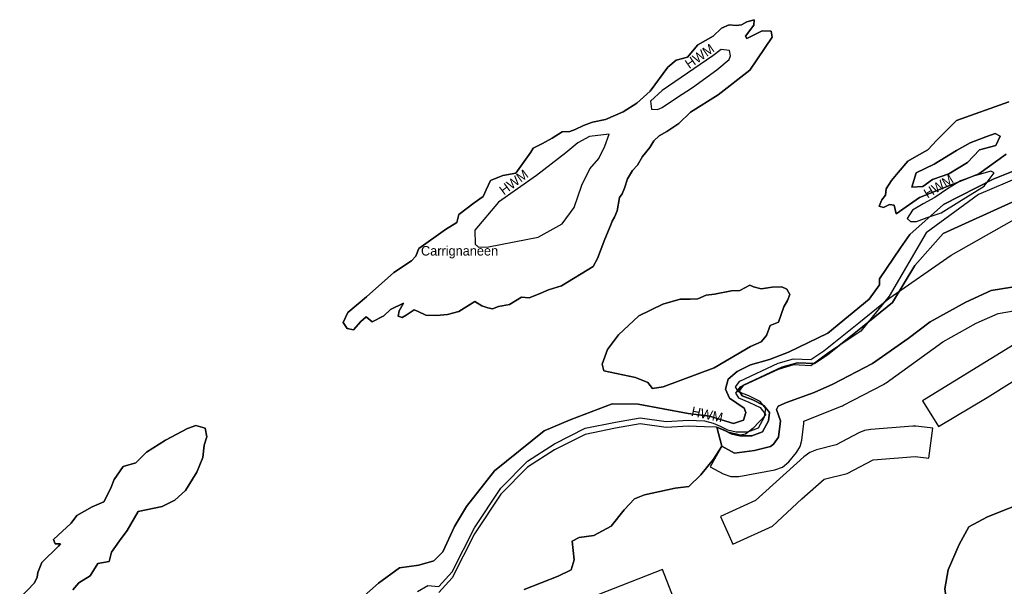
# Model space of a CAD drawing. Extents: x 463979 to 467979, y 555064 to 557157.
# Tile 3 of 82: x 464180 to 464472, y 555396 to 555564. Entities that reach past the tile are written whole.
import ezdxf

# ---------------------------------------------------------------- set-up
doc = ezdxf.new("R2010")
doc.units = 0
doc.header["$MEASUREMENT"] = 0
doc.layers.add('OS MAP', color=7, linetype='Continuous')

msp = doc.modelspace()

# ---------------------------------------------------------------- linework, layer by layer
at = {"layer": 'OS MAP'}
for points in [[(464276.78, 555472.65), (464278.7, 555472.27), (464280.83, 555474.7), (464282.41, 555476.08), (464284.15, 555474.66), (464287.66, 555476.36), (464289.61, 555478.27), (464293.47, 555480.14), (464292.22, 555477.89), (464291.86, 555476.32), (464293.08, 555475.95), (464294.31, 555476.64), (464296.6, 555478.18), (464297.82, 555477.65), (464300.08, 555476.57), (464303.22, 555476.53), (464306.55, 555476.84), (464309.88, 555477.68), (464314.63, 555480.6), (464316.72, 555479.35), (464318.46, 555478.81), (464319.85, 555478.44), (464321.6, 555479.12), (464324.9, 555479.73), (464328.42, 555481.96), (464330.69, 555481.76), (464333.5, 555482.78), (464336.49, 555484.14), (464340.35, 555485.32), (464349.68, 555490.98), (464350.93, 555493.42), (464353.1, 555499.16), (464354.89, 555503.33), (464355.31, 555504.45), (464356.04, 555505.62), (464356.78, 555507.56), (464357.47, 555511.43), (464358.29, 555512.57), (464358.94, 555514.28), (464359.83, 555517.05), (464361.38, 555519.49), (464362.84, 555521.04), (464364.28, 555523.63), (464366.51, 555526.3), (464367.66, 555528.24), (464369.25, 555529.76), (464371.55, 555531.06), (464375.08, 555533.4), (464378.5, 555536.82), (464386.76, 555541.91), (464396.11, 555549.26), (464402.74, 555559.06), (464402.41, 555560.82), (464399.78, 555560.85), (464395.21, 555558.63), (464394.87, 555559.33), (464397.36, 555562.62), (464397.38, 555564.2), (464395.27, 555563.52), (464393.69, 555562.67), (464392.11, 555562.51), (464390.02, 555562.71), (464387.73, 555561.69), (464385.26, 555559.27), (464380.68, 555556.7), (464377.67, 555553.06), (464374.34, 555552.23), (464371.87, 555550.16), (464366.54, 555543.05), (464362.65, 555539.43), (464358.6, 555536.85), (464353.33, 555534.64), (464349.48, 555533.81), (464346.84, 555532.79), (464344.38, 555531.6), (464342.8, 555531.09), (464340.53, 555530.94), (464337.54, 555529.06), (464334.72, 555527.52), (464331.91, 555526.15), (464331.2, 555524.93), (464326.75, 555518.69), (464322.9, 555518.04), (464319.21, 555516.51), (464317.96, 555513.73), (464317.06, 555511.81), (464314.41, 555509.92), (464309.83, 555506.48), (464309.28, 555504.04), (464305.93, 555501.98), (464298.04, 555496.36), (464297.17, 555494.06), (464295.89, 555492.7), (464290.61, 555489.27), (464282.48, 555482.02), (464277.01, 555477.36), (464275.58, 555474.41), (464276.78, 555472.65)], [(464276.78, 555472.65), (464275.58, 555474.41), (464277.01, 555477.36), (464282.48, 555482.02), (464290.61, 555489.27), (464295.89, 555492.7), (464297.17, 555494.06), (464298.04, 555496.36), (464305.93, 555501.98), (464309.28, 555504.04), (464309.83, 555506.48), (464314.41, 555509.92), (464317.06, 555511.81), (464317.96, 555513.73), (464319.21, 555516.51), (464322.9, 555518.04), (464326.75, 555518.69), (464331.2, 555524.93), (464331.91, 555526.15), (464334.72, 555527.52), (464337.54, 555529.06), (464340.53, 555530.94), (464342.8, 555531.09), (464344.38, 555531.6), (464346.84, 555532.79), (464349.48, 555533.81), (464353.33, 555534.64), (464358.6, 555536.85), (464362.65, 555539.43), (464366.54, 555543.05), (464371.87, 555550.16), (464374.34, 555552.23), (464377.67, 555553.06), (464380.68, 555556.7), (464385.26, 555559.27), (464387.73, 555561.69), (464390.02, 555562.71), (464392.11, 555562.51), (464393.69, 555562.67), (464395.27, 555563.52), (464397.38, 555564.2), (464397.36, 555562.62), (464394.87, 555559.33), (464395.21, 555558.63), (464399.78, 555560.85), (464402.41, 555560.82), (464402.74, 555559.06), (464396.11, 555549.26), (464386.76, 555541.91), (464378.5, 555536.82), (464375.08, 555533.4), (464371.55, 555531.06), (464369.25, 555529.76), (464367.66, 555528.24), (464366.51, 555526.3), (464364.28, 555523.63), (464362.84, 555521.04), (464361.38, 555519.49), (464359.83, 555517.05), (464358.94, 555514.28), (464358.29, 555512.57), (464357.47, 555511.43), (464356.78, 555507.56), (464356.04, 555505.62), (464355.31, 555504.45), (464354.89, 555503.33), (464353.1, 555499.16), (464350.93, 555493.42), (464349.68, 555490.98), (464340.35, 555485.32), (464336.49, 555484.14), (464333.5, 555482.78), (464330.69, 555481.76), (464328.42, 555481.96), (464324.9, 555479.73), (464321.6, 555479.12), (464319.85, 555478.44), (464318.46, 555478.81), (464316.72, 555479.35), (464314.63, 555480.6), (464309.88, 555477.68), (464306.55, 555476.84), (464303.22, 555476.53), (464300.08, 555476.57), (464297.82, 555477.65), (464296.6, 555478.18), (464294.31, 555476.64), (464293.08, 555475.95), (464291.86, 555476.32), (464292.22, 555477.89), (464293.47, 555480.14), (464289.61, 555478.27), (464287.66, 555476.36), (464284.15, 555474.66), (464282.41, 555476.08), (464280.83, 555474.7), (464278.7, 555472.27), (464276.78, 555472.65)], [(464374.42, 555540.99), (464379.12, 555544.13), (464386.35, 555549.29), (464390.05, 555552.4), (464390.41, 555553.44), (464390.08, 555555.02), (464387.64, 555555.4), (464385.17, 555553.5), (464370.19, 555543.19), (464366.66, 555540.08), (464366.98, 555537.63), (464368.73, 555537.61), (464370.14, 555538.12), (464374.42, 555540.99)], [(464472.85, 555539.89), (464457.4, 555534.3), (464451.57, 555528.43), (464448.91, 555525.66), (464445.57, 555523.78), (464442.93, 555522.23), (464440.1, 555518.94), (464438.15, 555516.52), (464436.54, 555514.09), (464436.35, 555512.17), (464435.23, 555510.81), (464434.48, 555508.94)], [(464434.48, 555508.94), (464435.23, 555510.81), (464436.35, 555512.17), (464436.54, 555514.09), (464438.15, 555516.52), (464440.1, 555518.94), (464442.93, 555522.23), (464445.57, 555523.78), (464448.91, 555525.66), (464451.57, 555528.43), (464457.4, 555534.3), (464472.85, 555539.89)], [(464344.08, 555508.54), (464346.36, 555515.09), (464348.69, 555519.96), (464351.35, 555523.08), (464353.14, 555526.73), (464354.41, 555530.21), (464348.63, 555529.58), (464345.11, 555527.69), (464341.58, 555524.76), (464332.94, 555518.05), (464321.66, 555510.14), (464314.57, 555501.83), (464314.7, 555497.63), (464315.74, 555496.75), (464318.71, 555496.89), (464333.42, 555499.69), (464340.46, 555503.63), (464344.08, 555508.54)], [(464444.12, 555514.5), (464447.43, 555514.74), (464450.23, 555516.77), (464455.07, 555518.53), (464460.67, 555521.81), (464464.24, 555525.61), (464469.08, 555526.87), (464470.36, 555529.66), (464468.83, 555530.42), (464466.03, 555529.42), (464461.45, 555527.66), (464457.38, 555525.38), (464450.76, 555521.34), (464445.41, 555518.82), (464444.12, 555514.5)], [(464444.12, 555514.5), (464445.41, 555518.82), (464450.76, 555521.34), (464457.38, 555525.38), (464461.45, 555527.66), (464466.03, 555529.42), (464468.83, 555530.42), (464470.36, 555529.66), (464469.08, 555526.87), (464464.24, 555525.61), (464460.67, 555521.81), (464455.07, 555518.53), (464450.23, 555516.77), (464447.43, 555514.74), (464444.12, 555514.5)], [(464444.12, 555514.5), (464447.43, 555514.74), (464450.23, 555516.77), (464455.07, 555518.53), (464460.67, 555521.81), (464464.24, 555525.61), (464469.08, 555526.87), (464470.36, 555529.66), (464468.83, 555530.42), (464466.03, 555529.42), (464461.45, 555527.66), (464457.38, 555525.38), (464450.76, 555521.34), (464445.41, 555518.82), (464444.12, 555514.5)], [(464483.55, 555523), (464468.28, 555516.96), (464453.51, 555509.39), (464443.57, 555500.53), (464440.82, 555496.58), (464434.56, 555487.39), (464434.56, 555485.6), (464431.47, 555481.37), (464419.27, 555471.28), (464407.56, 555465.59), (464401.96, 555463.42), (464396.37, 555461.91), (464392.33, 555459.86), (464389.68, 555457.62), (464388.95, 555454.65), (464390.14, 555452.02), (464394.47, 555448.99), (464394.98, 555447.77), (464394.26, 555445.5), (464391.28, 555444.49), (464384.13, 555446.67), (464377.85, 555447.44), (464363.02, 555450.23), (464355.33, 555450.32), (464342.87, 555445.57), (464335.14, 555442.34), (464320.49, 555430.45), (464312.15, 555419.88), (464308.59, 555413.98), (464305.09, 555406.4), (464302.51, 555403.75), (464298.02, 555402.49), (464292.32, 555401.7), (464286.1, 555397.13), (464278.36, 555390.31)], [(464278.36, 555390.31), (464286.1, 555397.13), (464292.32, 555401.7), (464298.02, 555402.49), (464302.51, 555403.75), (464305.09, 555406.4), (464308.59, 555413.98), (464312.15, 555419.88), (464320.49, 555430.45), (464335.14, 555442.34), (464342.87, 555445.57), (464355.33, 555450.32), (464363.02, 555450.23), (464377.85, 555447.44), (464384.13, 555446.67), (464391.28, 555444.49), (464394.26, 555445.5), (464394.98, 555447.77), (464394.47, 555448.99), (464390.14, 555452.02), (464388.95, 555454.65), (464389.68, 555457.62), (464392.33, 555459.86), (464396.37, 555461.91), (464401.96, 555463.42), (464407.56, 555465.59), (464419.27, 555471.28), (464431.47, 555481.37), (464434.56, 555485.6), (464434.56, 555487.39), (464440.82, 555496.58), (464443.57, 555500.53), (464453.51, 555509.39), (464468.28, 555516.96), (464483.55, 555523)], [(464434.48, 555508.94), (464435.78, 555508.51), (464437.54, 555509.36), (464438.93, 555509.17), (464439.52, 555506.64), (464446.4, 555511.44), (464457.09, 555515.73), (464463.96, 555518.5), (464472.12, 555524.31)], [(464472.12, 555524.31), (464463.96, 555518.5), (464457.09, 555515.73), (464446.4, 555511.44), (464439.52, 555506.64), (464438.93, 555509.17), (464437.54, 555509.36), (464435.78, 555508.51), (464434.48, 555508.94)], [(464458.11, 555510.15), (464465.55, 555514.79), (464468.57, 555518.77), (464467.53, 555519.31), (464462.44, 555517.79), (464458.58, 555516.44), (464454.71, 555514.04), (464451.01, 555511.46), (464447.49, 555509.58), (464444.32, 555507.69), (464442.72, 555505.26), (464443.76, 555504.38), (464445.51, 555504.35), (464448.67, 555505.54), (464452.88, 555506.89), (464458.11, 555510.15)], [(464476.41, 555517.67), (464463.95, 555512.36), (464448.39, 555500.97), (464437.4, 555482.25), (464429.06, 555471.86), (464419.5, 555465.53), (464414.17, 555461.62), (464409.1, 555461.85), (464404.54, 555460.51), (464393.12, 555455.22), (464391.88, 555453.49), (464392.73, 555452.08), (464395.87, 555450.82), (464399.17, 555449.21), (464400.89, 555447.09), (464398.98, 555445.03), (464397.04, 555442.96), (464394.8, 555441.31), (464393.38, 555440.99), (464389.75, 555441.91), (464386.13, 555443.34), (464382.67, 555443.46), (464377.95, 555443.69), (464371.31, 555443.24), (464363.63, 555444.38), (464356.27, 555443.06), (464347.34, 555441.24), (464338.19, 555436.63), (464330.27, 555431.48), (464322.31, 555423.53), (464314.48, 555411.73), (464307.86, 555398.7), (464303.97, 555394.38)], [(464476.41, 555517.67), (464463.95, 555512.36), (464448.39, 555500.97), (464437.4, 555482.25), (464429.06, 555471.86), (464419.5, 555465.53), (464414.17, 555461.62), (464409.1, 555461.85), (464404.54, 555460.51), (464393.12, 555455.22), (464391.88, 555453.49), (464392.73, 555452.08), (464395.87, 555450.82), (464399.17, 555449.21), (464400.89, 555447.09), (464398.98, 555445.03), (464397.04, 555442.96), (464394.8, 555441.31), (464393.38, 555440.99), (464389.75, 555441.91), (464386.13, 555443.34), (464382.67, 555443.46), (464377.95, 555443.69), (464371.31, 555443.24), (464363.63, 555444.38), (464356.27, 555443.06), (464347.34, 555441.24), (464338.19, 555436.63), (464330.27, 555431.48), (464322.31, 555423.53), (464314.48, 555411.73), (464307.86, 555398.7), (464303.97, 555394.38)], [(464329.28, 555395.27), (464339.29, 555399.17), (464343.16, 555401.05), (464344.07, 555404.01), (464343.43, 555409.61), (464345.54, 555410.63), (464349.92, 555411.28), (464355.02, 555414.02), (464358.92, 555418.87), (464361.93, 555422.16), (464364.92, 555423.34), (464374.03, 555425.34), (464378.06, 555425.81), (464381.59, 555429.27), (464385.32, 555433.94), (464386.92, 555436.37), (464387.78, 555437.78), (464386.39, 555443.36), (464388.48, 555442.46), (464390.57, 555441.39), (464393.18, 555440.83), (464396.68, 555440.79), (464399.84, 555441.98), (464401.62, 555445.28), (464402, 555447.72), (464400.28, 555449.84), (464396.97, 555451.45), (464393.84, 555452.71), (464392.98, 555454.12), (464394.23, 555455.85), (464405.65, 555461.14), (464410.21, 555462.49), (464415.28, 555462.25), (464419.16, 555464.83), (464429.56, 555473.1), (464438.39, 555480.34), (464445.04, 555491.33), (464453.42, 555500.79), (464474.99, 555510.6)], [(464474.99, 555510.6), (464453.42, 555500.79), (464445.04, 555491.33), (464438.39, 555480.34), (464429.56, 555473.1), (464419.16, 555464.83), (464415.28, 555462.25), (464410.21, 555462.49), (464405.65, 555461.14), (464394.23, 555455.85), (464392.98, 555454.12), (464393.84, 555452.71), (464396.97, 555451.45), (464400.28, 555449.84), (464402, 555447.72), (464401.62, 555445.28), (464399.84, 555441.98), (464396.68, 555440.79), (464393.18, 555440.83), (464390.57, 555441.39), (464388.48, 555442.46), (464386.39, 555443.36), (464387.78, 555437.78)], [(464474.99, 555510.6), (464453.42, 555500.79), (464445.04, 555491.33), (464438.39, 555480.34), (464429.56, 555473.1), (464419.16, 555464.83), (464415.28, 555462.25), (464410.21, 555462.49), (464405.65, 555461.14), (464394.23, 555455.85), (464392.98, 555454.12), (464393.84, 555452.71), (464396.97, 555451.45), (464400.28, 555449.84), (464402, 555447.72), (464401.62, 555445.28), (464399.84, 555441.98), (464396.68, 555440.79), (464393.18, 555440.83), (464390.57, 555441.39), (464388.48, 555442.46), (464386.39, 555443.36), (464387.78, 555437.78)], [(464418.05, 555466.01), (464428.46, 555474.28), (464437.28, 555481.52), (464455.78, 555494.42), (464484.29, 555510.52)], [(464473.81, 555484.85), (464467.68, 555483.87), (464460.12, 555480.46), (464449.57, 555474.64), (464443.04, 555469.65), (464432.47, 555462.25), (464420.68, 555456.1), (464415.23, 555453.71), (464406.98, 555450.66), (464404.53, 555449.64), (464403.99, 555448.6), (464405.17, 555445.27), (464404.59, 555440.38), (464403.17, 555438.3), (464402.29, 555437.61), (464397.55, 555436.44), (464391.6, 555435.63), (464387.78, 555437.78), (464386.92, 555436.37), (464385.32, 555433.94), (464381.59, 555429.27), (464378.06, 555425.81), (464374.03, 555425.34), (464364.92, 555423.34), (464361.93, 555422.16), (464358.92, 555418.87), (464355.02, 555414.02), (464349.92, 555411.28), (464345.54, 555410.63), (464343.43, 555409.61), (464344.07, 555404.01), (464343.16, 555401.05), (464339.29, 555399.17), (464329.28, 555395.27)], [(464473.81, 555484.85), (464467.68, 555483.87), (464460.12, 555480.46), (464449.57, 555474.64), (464443.04, 555469.65), (464432.47, 555462.25), (464420.68, 555456.1), (464415.23, 555453.71), (464406.98, 555450.66), (464404.53, 555449.64), (464403.99, 555448.6), (464405.17, 555445.27), (464404.59, 555440.38), (464403.17, 555438.3), (464402.29, 555437.61), (464397.55, 555436.44), (464391.6, 555435.63), (464387.78, 555437.78), (464386.92, 555436.37), (464385.32, 555433.94), (464381.59, 555429.27), (464378.06, 555425.81), (464374.03, 555425.34), (464364.92, 555423.34), (464361.93, 555422.16), (464358.92, 555418.87), (464355.02, 555414.02), (464349.92, 555411.28), (464345.54, 555410.63), (464343.43, 555409.61), (464344.07, 555404.01), (464343.16, 555401.05), (464339.29, 555399.17), (464329.28, 555395.27)], [(464352.85, 555460.11), (464362.26, 555458.08), (464365.92, 555456.64), (464367.3, 555454.88), (464370.45, 555455.37), (464385.55, 555460.96), (464396.28, 555467.3), (464399.45, 555468.66), (464401.04, 555470.57), (464402.12, 555473.53), (464404.58, 555474.55), (464406.21, 555479.07), (464407.28, 555480.98), (464408, 555482.72), (464407.14, 555484.31), (464405.58, 555485.02), (464402.78, 555484.88), (464399.45, 555484.4), (464397.19, 555484.95), (464396.14, 555485.48), (464393.16, 555483.94), (464390.71, 555483.8), (464385.62, 555482.81), (464383.17, 555482.49), (464380.72, 555481.47), (464378.44, 555481.32), (464375.47, 555481.35), (464370.38, 555479.84), (464363.18, 555476.43), (464357.17, 555470.73), (464353.97, 555466.4), (464352.35, 555462.04), (464352.85, 555460.11)], [(464352.85, 555460.11), (464352.35, 555462.04), (464353.97, 555466.4), (464357.17, 555470.73), (464363.18, 555476.43), (464370.38, 555479.84), (464375.47, 555481.35), (464378.44, 555481.32), (464380.72, 555481.47), (464383.17, 555482.49), (464385.62, 555482.81), (464390.71, 555483.8), (464393.16, 555483.94), (464396.14, 555485.48), (464397.19, 555484.95), (464399.45, 555484.4), (464402.78, 555484.88), (464405.58, 555485.02), (464407.14, 555484.31), (464408, 555482.72), (464407.28, 555480.98), (464406.21, 555479.07), (464404.58, 555474.55), (464402.12, 555473.53), (464401.04, 555470.57), (464399.45, 555468.66), (464396.28, 555467.3), (464385.55, 555460.96), (464370.45, 555455.37), (464367.3, 555454.88), (464365.92, 555456.64), (464362.26, 555458.08), (464352.85, 555460.11)], [(464387.78, 555437.78), (464391.6, 555435.63), (464397.55, 555436.44), (464402.29, 555437.61), (464403.17, 555438.3), (464404.59, 555440.38), (464405.17, 555445.27), (464403.99, 555448.6), (464404.53, 555449.64), (464406.98, 555450.66), (464415.23, 555453.71), (464420.68, 555456.1), (464432.47, 555462.25), (464443.04, 555469.65), (464449.57, 555474.64), (464460.12, 555480.46), (464467.68, 555483.87), (464473.81, 555484.85)], [(464473.81, 555484.85), (464467.68, 555483.87), (464460.12, 555480.46), (464449.57, 555474.64), (464443.04, 555469.65), (464432.47, 555462.25), (464420.68, 555456.1), (464415.23, 555453.71), (464406.98, 555450.66), (464404.53, 555449.64), (464403.99, 555448.6), (464405.17, 555445.27), (464404.59, 555440.38), (464403.17, 555438.3), (464402.29, 555437.61), (464397.55, 555436.44), (464391.6, 555435.63), (464387.78, 555437.78)], [(464387.78, 555437.78), (464391.6, 555435.63), (464397.55, 555436.44), (464402.29, 555437.61), (464403.17, 555438.3), (464404.59, 555440.38), (464405.17, 555445.27), (464403.99, 555448.6), (464404.53, 555449.64), (464406.98, 555450.66), (464415.23, 555453.71), (464420.68, 555456.1), (464432.47, 555462.25), (464443.04, 555469.65), (464449.57, 555474.64), (464460.12, 555480.46), (464467.68, 555483.87), (464473.81, 555484.85)], [(464452, 555443.56), (464466.52, 555452.15), (464482.06, 555462.01), (464495.57, 555471.87), (464490.26, 555479.14), (464477.04, 555469.49), (464447.29, 555451.24), (464452, 555443.56)], [(464387.78, 555437.78), (464384.36, 555431.67), (464388.18, 555429.53), (464390.46, 555428.73), (464392.87, 555428.75), (464403.56, 555430.72), (464405.83, 555431.57), (464407.67, 555433.13), (464409.97, 555435.9), (464411.02, 555437.61), (464411.54, 555439.55), (464412.12, 555444.44), (464412.13, 555445.14), (464423.28, 555449.6), (464423.6, 555449.74), (464423.92, 555449.89), (464435.71, 555456.05), (464436.15, 555456.3), (464436.57, 555456.58), (464453.32, 555468.72), (464463.25, 555474.2), (464469.7, 555477.1), (464474.91, 555477.94)], [(464297.65, 555394.69), (464300.65, 555396.41), (464303.97, 555396.19), (464307.86, 555400.52), (464314.48, 555413.55), (464322.31, 555425.35), (464330.27, 555433.3), (464338.19, 555438.45), (464347.34, 555443.06), (464356.27, 555444.88), (464363.63, 555446.19), (464371.31, 555445.06), (464377.95, 555445.5), (464382.67, 555445.27), (464385.28, 555444.54), (464387.37, 555443.65), (464389.46, 555442.57), (464392.07, 555442.02), (464395.57, 555441.98), (464398.73, 555443.16), (464400.52, 555446.46), (464400.89, 555448.91), (464399.17, 555451.02), (464395.87, 555452.64), (464392.73, 555453.9), (464391.88, 555455.3), (464393.12, 555457.04), (464404.54, 555462.32), (464409.1, 555463.67), (464414.17, 555463.44), (464418.05, 555466.01)], [(464195.47, 555395.14), (464197.24, 555397.22), (464200.59, 555399.28), (464202.9, 555402.92), (464206.23, 555403.58), (464206.96, 555406.37), (464209.27, 555409.67), (464211.58, 555412.79), (464214.79, 555418.34), (464221.98, 555419.83), (464225.67, 555421.71), (464228.85, 555424.65), (464232.23, 555430.03), (464234.03, 555434.38), (464234.42, 555438.04), (464235.15, 555440.48), (464234.66, 555443.11), (464231.87, 555443.84), (464229.41, 555443), (464222.91, 555439.57), (464217.27, 555435.97), (464214.09, 555432.86), (464210.4, 555431.68), (464207.74, 555427.86), (464206.66, 555425.08), (464204.69, 555421.26), (464201.17, 555419.72), (464196.6, 555417.16), (464195, 555414.9), (464189.7, 555410.07), (464190.21, 555408.84), (464191.78, 555408.82), (464191.25, 555408.13), (464186.3, 555403.29), (464185.04, 555400.33), (464184.85, 555398.94), (464184.13, 555397.2), (464179.71, 555392.7)], [(464179.71, 555392.7), (464184.13, 555397.2), (464184.85, 555398.94), (464185.04, 555400.33), (464186.3, 555403.29), (464191.25, 555408.13), (464191.78, 555408.82), (464190.21, 555408.84), (464189.7, 555410.07), (464195, 555414.9), (464196.6, 555417.16), (464201.17, 555419.72), (464204.69, 555421.26), (464206.66, 555425.08), (464207.74, 555427.86), (464210.4, 555431.68), (464214.09, 555432.86), (464217.27, 555435.97), (464222.91, 555439.57), (464229.41, 555443), (464231.87, 555443.84), (464234.66, 555443.11), (464235.15, 555440.48), (464234.42, 555438.04), (464234.03, 555434.38), (464232.23, 555430.03), (464228.85, 555424.65), (464225.67, 555421.71), (464221.98, 555419.83), (464214.79, 555418.34), (464211.58, 555412.79), (464209.27, 555409.67), (464206.96, 555406.37), (464206.23, 555403.58), (464202.9, 555402.92), (464200.59, 555399.28), (464197.24, 555397.22), (464195.47, 555395.14)], [(464391.13, 555408.71), (464402.84, 555414.01), (464411.51, 555422.11), (464418.14, 555427.93), (464425.01, 555429.68), (464432.65, 555433.72), (464445.11, 555434.69), (464449.17, 555434.17), (464450.32, 555443.1), (464446.26, 555443.62), (464445.33, 555443.69), (464444.41, 555443.67), (464431.95, 555442.69), (464430.14, 555442.37), (464428.44, 555441.68), (464421.75, 555438.14), (464415.92, 555436.65), (464413.87, 555435.85), (464412.09, 555434.58), (464397.84, 555421.62), (464387.42, 555416.91), (464391.13, 555408.71)], [(464411.33, 555324.8), (464410.92, 555329.84), (464407.78, 555332.05), (464403.45, 555334.6), (464402.67, 555336.62), (464406.92, 555347.4), (464417.5, 555361.19), (464423.26, 555366.66), (464431.34, 555371.46), (464439.48, 555376.41), (464447.16, 555381.48), (464451.69, 555383.2), (464454.34, 555384.21), (464455.01, 555385.14), (464455.35, 555385.61), (464453.89, 555395.47), (464454.9, 555401.11), (464458.15, 555408.56), (464461.02, 555413.8), (464466.57, 555416.78), (464479.52, 555421.91), (464484.98, 555424.64), (464492.26, 555427.97), (464492.87, 555429.19)], [(464479.52, 555421.91), (464466.57, 555416.78), (464461.02, 555413.8), (464458.15, 555408.56), (464454.9, 555401.11), (464453.89, 555395.47), (464455.35, 555385.61), (464455.01, 555385.14), (464454.34, 555384.21), (464451.69, 555383.2)], [(464479.52, 555421.91), (464466.57, 555416.78), (464461.02, 555413.8), (464458.15, 555408.56), (464454.9, 555401.11), (464453.89, 555395.47), (464455.35, 555385.61), (464455.01, 555385.14), (464454.34, 555384.21), (464451.69, 555383.2)], [(464453.89, 555395.47), (464454.9, 555401.11), (464458.15, 555408.56), (464461.02, 555413.8), (464466.57, 555416.78), (464479.52, 555421.91)], [(464453.89, 555395.47), (464454.9, 555401.11), (464458.15, 555408.56), (464461.02, 555413.8), (464466.57, 555416.78), (464479.52, 555421.91)], [(464341.98, 555380.42), (464355.98, 555385.96), (464373.54, 555392.76), (464370.26, 555401.14), (464338.7, 555388.8), (464341.98, 555380.42)]]:
    msp.add_lwpolyline(points, dxfattribs=at)

# ---------------------------------------------------------------- texts
for rotation, p in [(34.9844, (464378.18, 555549.53)), (36.8237, (464323.22, 555512.07)), (31.5308, (464448.78, 555511.15)), (347.7919, (464378.58, 555446.79))]:
    msp.add_text('HWM', height=2.822, rotation=rotation, dxfattribs=at).set_placement(p)
msp.add_text('Carrignaneen', height=2.8222, dxfattribs=at).set_placement((464298.65, 555494.27))

doc.saveas('drawing.dxf')
